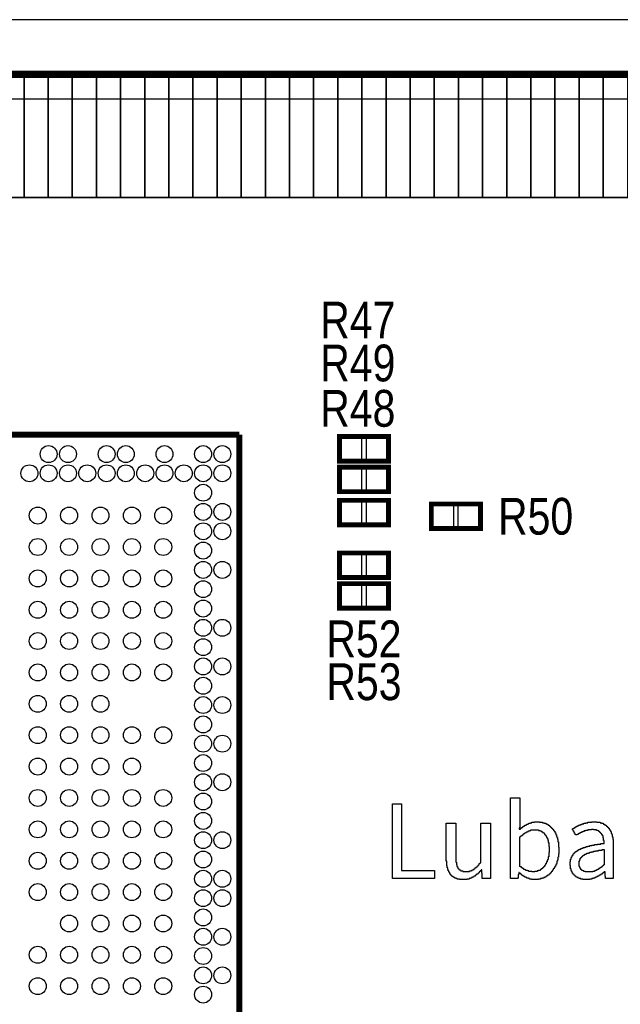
# Model space of a CAD drawing. Extents: x -0.1 to 69.7, y -0.1 to 40.1.
# Tile 4 of 5: x 46.3 to 58.8, y 19.7 to 40.1. Entities that reach past the tile are written whole.
import ezdxf
from ezdxf.enums import TextEntityAlignment as Align

# ---------------------------------------------------------------- set-up
doc = ezdxf.new("R2010")
doc.units = 0
for name, color, linetype in [('BG_OUTLINE', 12, 'CONTINUOUS'), ('BG_SILKSCREEN_TOP', 30, 'CONTINUOUS'), ('BG_SOLDERMASK_TOP', 6, 'CONTINUOUS'), ('PG_SILKSCREEN_TOP', 253, 'CONTINUOUS'), ('PIN_SOLDERMASK_TOP', 161, 'CONTINUOUS'), ('RD_SILKSCREEN_TOP', 254, 'CONTINUOUS'), ('RKI_ALL', 2, 'CONTINUOUS')]:
    doc.layers.add(name, color=color, linetype=linetype)

msp = doc.modelspace()

# ---------------------------------------------------------------- linework, layer by layer
at = {"layer": 'BG_OUTLINE'}
msp.add_lwpolyline([(1.999996, 0), (67.599992, 0, 0.414214), (69.599988, 1.999996), (69.599988, 16.01216), (69.599988, 16.999941), (68.49999, 16.999941, -0.414205), (67.850004, 17.649927), (67.850004, 20.349921, -0.414213), (68.49999, 20.999933), (69.599988, 20.999933), (69.599988, 37.985725, 0.201524), (69.299963, 38.699897, 0.201524), (68.585791, 38.999922), (32.049999, 38.999922), (31.800013, 38.749935), (31.800013, 35.499929, -1), (30.799989, 35.499929), (30.799989, 38.749935), (30.550002, 38.999922), (1.014197, 38.999922, 0.198907)], format="xyb", dxfattribs=at)
at = {"layer": 'BG_OUTLINE', "const_width": 0.1524}
msp.add_lwpolyline([(32.049999, 38.999922), (68.585791, 38.999922)], dxfattribs=at)
at = {"layer": 'BG_SILKSCREEN_TOP'}
for points in [[(54.05567, 22.33803), (54.05567, 23.884839), (54.246018, 23.884839), (54.246018, 22.507296), (54.929532, 22.507296), (54.929532, 22.33803)], [(56.936945, 22.316999), (56.936945, 22.327514), (56.894882, 22.327514), (56.894882, 22.33803), (56.873851, 22.33803), (56.873851, 22.348546), (56.842304, 22.348546), (56.842304, 22.359061), (56.821273, 22.359061), (56.821273, 22.369577), (56.800242, 22.369577), (56.800242, 22.380092), (56.779211, 22.380092), (56.779211, 22.390608), (56.768695, 22.390608), (56.768695, 22.401124), (56.747664, 22.401124), (56.747664, 22.411639), (56.737148, 22.411639), (56.737148, 22.422155), (56.726633, 22.422155), (56.726633, 22.43267), (56.716117, 22.43267), (56.716117, 22.443186), (56.695086, 22.443186), (56.695086, 22.453702), (56.68457, 22.453702), (56.68457, 22.464217), (56.675122, 22.464217), (56.675122, 22.422155), (56.664606, 22.422155), (56.664606, 22.348546), (56.65409, 22.348546), (56.65409, 22.33803), (56.505805, 22.33803), (56.505805, 24.011026), (56.696153, 24.011026), (56.696153, 23.38959), (56.685637, 23.38959), (56.685637, 23.359059), (56.705602, 23.359059), (56.705602, 23.369575), (56.716117, 23.369575), (56.716117, 23.38009), (56.726633, 23.38009), (56.726633, 23.390606), (56.747664, 23.390606), (56.747664, 23.401122), (56.75818, 23.401122), (56.75818, 23.411637), (56.768695, 23.411637), (56.768695, 23.422153), (56.789726, 23.422153), (56.789726, 23.432668), (56.800242, 23.432668), (56.800242, 23.443184), (56.821273, 23.443184), (56.821273, 23.4537), (56.842304, 23.4537), (56.842304, 23.464215), (56.863336, 23.464215), (56.863336, 23.474731), (56.884367, 23.474731), (56.884367, 23.485246), (56.915914, 23.485246), (56.915914, 23.495762), (56.94746, 23.495762), (56.94746, 23.506278), (57.000038, 23.506278), (57.000038, 23.516793), (57.106261, 23.516793), (57.106261, 23.506278), (57.169355, 23.506278), (57.169355, 23.495762), (57.200902, 23.495762), (57.200902, 23.485246), (57.232448, 23.485246), (57.232448, 23.474731), (57.25348, 23.474731), (57.25348, 23.464215), (57.274511, 23.464215), (57.274511, 23.4537), (57.285026, 23.4537), (57.285026, 23.443184), (57.306058, 23.443184), (57.306058, 23.432668), (57.316573, 23.432668), (57.316573, 23.422153), (57.327089, 23.422153), (57.327089, 23.411637), (57.337604, 23.411637), (57.337604, 23.401122), (57.34812, 23.401122), (57.34812, 23.390606), (57.358636, 23.390606), (57.358636, 23.38009), (57.369151, 23.38009), (57.369151, 23.369575), (57.379667, 23.369575), (57.379667, 23.359059), (57.390182, 23.359059), (57.390182, 23.348544), (57.400698, 23.348544), (57.400698, 23.327512), (57.411214, 23.327512), (57.411214, 23.316997), (57.421729, 23.316997), (57.421729, 23.295966), (57.432245, 23.295966), (57.432245, 23.274934), (57.44276, 23.274934), (57.44276, 23.243388), (57.453276, 23.243388), (57.453276, 23.211841), (57.463792, 23.211841), (57.463792, 23.19081), (57.474307, 23.19081), (57.474307, 23.148747), (57.484823, 23.148747), (57.484823, 23.096169), (57.495338, 23.096169), (57.495338, 22.991013), (57.505854, 22.991013), (57.505854, 22.853294), (57.495338, 22.853294), (57.495338, 22.779685), (57.484823, 22.779685), (57.484823, 22.727107), (57.474307, 22.727107), (57.474307, 22.69556), (57.463792, 22.69556), (57.463792, 22.653498), (57.453276, 22.653498), (57.453276, 22.632467), (57.44276, 22.632467), (57.44276, 22.611436), (57.432245, 22.611436), (57.432245, 22.590404), (57.421729, 22.590404), (57.421729, 22.569373), (57.411214, 22.569373), (57.411214, 22.548342), (57.400698, 22.548342), (57.400698, 22.537826), (57.390182, 22.537826), (57.390182, 22.516795), (57.379667, 22.516795), (57.379667, 22.50628), (57.369151, 22.50628), (57.369151, 22.485248), (57.358636, 22.485248), (57.358636, 22.474733), (57.34812, 22.474733), (57.34812, 22.464217), (57.337604, 22.464217), (57.337604, 22.453702), (57.327089, 22.453702), (57.327089, 22.443186), (57.316573, 22.443186), (57.316573, 22.43267), (57.306058, 22.43267), (57.306058, 22.422155), (57.295542, 22.422155), (57.295542, 22.411639), (57.274511, 22.411639), (57.274511, 22.401124), (57.263995, 22.401124), (57.263995, 22.390608), (57.242964, 22.390608), (57.242964, 22.380092), (57.232448, 22.380092), (57.232448, 22.369577), (57.211417, 22.369577), (57.211417, 22.359061), (57.190386, 22.359061), (57.190386, 22.348546), (57.158839, 22.348546), (57.158839, 22.33803), (57.127292, 22.33803), (57.127292, 22.327514), (57.08523, 22.327514), (57.08523, 22.316999)], [(55.44373, 22.316999), (55.44373, 22.327514), (55.401667, 22.327514), (55.401667, 22.33803), (55.37012, 22.33803), (55.37012, 22.348546), (55.349089, 22.348546), (55.349089, 22.359061), (55.328058, 22.359061), (55.328058, 22.369577), (55.317542, 22.369577), (55.317542, 22.380092), (55.296511, 22.380092), (55.296511, 22.390608), (55.285996, 22.390608), (55.285996, 22.401124), (55.27548, 22.401124), (55.27548, 22.411639), (55.264964, 22.411639), (55.264964, 22.422155), (55.254449, 22.422155), (55.254449, 22.443186), (55.243933, 22.443186), (55.243933, 22.464217), (55.233418, 22.464217), (55.233418, 22.474733), (55.222902, 22.474733), (55.222902, 22.495764), (55.212386, 22.495764), (55.212386, 22.527311), (55.201871, 22.527311), (55.201871, 22.558858), (55.191355, 22.558858), (55.191355, 22.611436), (55.18084, 22.611436), (55.18084, 22.69556), (55.170324, 22.69556), (55.170324, 23.485246), (55.371187, 23.485246), (55.371187, 22.675545), (55.381703, 22.675545), (55.381703, 22.622967), (55.392218, 22.622967), (55.392218, 22.59142), (55.402734, 22.59142), (55.402734, 22.570389), (55.41325, 22.570389), (55.41325, 22.549358), (55.423765, 22.549358), (55.423765, 22.538842), (55.434281, 22.538842), (55.434281, 22.528327), (55.444796, 22.528327), (55.444796, 22.517811), (55.465828, 22.517811), (55.465828, 22.507296), (55.476343, 22.507296), (55.476343, 22.49678), (55.518406, 22.49678), (55.518406, 22.486264), (55.654042, 22.486264), (55.654042, 22.49678), (55.685588, 22.49678), (55.685588, 22.507296), (55.70662, 22.507296), (55.70662, 22.517811), (55.727651, 22.517811), (55.727651, 22.528327), (55.748682, 22.528327), (55.748682, 22.538842), (55.759198, 22.538842), (55.759198, 22.549358), (55.769713, 22.549358), (55.769713, 22.559874), (55.780229, 22.559874), (55.780229, 22.570389), (55.80126, 22.570389), (55.80126, 22.580905), (55.811776, 22.580905), (55.811776, 22.59142), (55.822291, 22.59142), (55.822291, 22.601936), (55.832807, 22.601936), (55.832807, 22.612452), (55.843322, 22.612452), (55.843322, 22.622967), (55.853838, 22.622967), (55.853838, 22.643998), (55.864354, 22.643998), (55.864354, 22.654514), (55.874869, 22.654514), (55.874869, 22.66503), (55.885385, 22.66503), (55.885385, 23.485246), (56.086248, 23.485246), (56.086248, 22.33803), (55.916932, 22.33803), (55.916932, 22.453702), (55.906416, 22.453702), (55.906416, 22.516795), (55.896967, 22.516795), (55.896967, 22.50628), (55.886452, 22.50628), (55.886452, 22.495764), (55.875936, 22.495764), (55.875936, 22.485248), (55.86542, 22.485248), (55.86542, 22.474733), (55.854905, 22.474733), (55.854905, 22.464217), (55.844389, 22.464217), (55.844389, 22.453702), (55.833874, 22.453702), (55.833874, 22.443186), (55.823358, 22.443186), (55.823358, 22.43267), (55.802327, 22.43267), (55.802327, 22.422155), (55.791811, 22.422155), (55.791811, 22.411639), (55.781296, 22.411639), (55.781296, 22.401124), (55.77078, 22.401124), (55.77078, 22.390608), (55.749749, 22.390608), (55.749749, 22.380092), (55.739233, 22.380092), (55.739233, 22.369577), (55.718202, 22.369577), (55.718202, 22.359061), (55.697171, 22.359061), (55.697171, 22.348546), (55.67614, 22.348546), (55.67614, 22.33803), (55.644593, 22.33803), (55.644593, 22.327514), (55.60253, 22.327514), (55.60253, 22.316999)], [(57.99902, 22.316999), (57.99902, 22.327514), (57.956958, 22.327514), (57.956958, 22.33803), (57.925411, 22.33803), (57.925411, 22.348546), (57.90438, 22.348546), (57.90438, 22.359061), (57.883349, 22.359061), (57.883349, 22.369577), (57.862318, 22.369577), (57.862318, 22.380092), (57.851802, 22.380092), (57.851802, 22.390608), (57.841286, 22.390608), (57.841286, 22.401124), (57.830771, 22.401124), (57.830771, 22.411639), (57.820255, 22.411639), (57.820255, 22.422155), (57.80974, 22.422155), (57.80974, 22.43267), (57.799224, 22.43267), (57.799224, 22.443186), (57.788708, 22.443186), (57.788708, 22.464217), (57.778193, 22.464217), (57.778193, 22.485248), (57.767677, 22.485248), (57.767677, 22.50628), (57.757162, 22.50628), (57.757162, 22.537826), (57.746646, 22.537826), (57.746646, 22.611436), (57.73613, 22.611436), (57.73613, 22.686061), (57.746646, 22.686061), (57.746646, 22.738639), (57.757162, 22.738639), (57.757162, 22.770186), (57.767677, 22.770186), (57.767677, 22.791217), (57.778193, 22.791217), (57.778193, 22.812248), (57.788708, 22.812248), (57.788708, 22.822764), (57.799224, 22.822764), (57.799224, 22.843795), (57.80974, 22.843795), (57.80974, 22.85431), (57.820255, 22.85431), (57.820255, 22.864826), (57.830771, 22.864826), (57.830771, 22.875342), (57.841286, 22.875342), (57.841286, 22.885857), (57.851802, 22.885857), (57.851802, 22.896373), (57.872833, 22.896373), (57.872833, 22.906888), (57.883349, 22.906888), (57.883349, 22.917404), (57.90438, 22.917404), (57.90438, 22.92792), (57.914896, 22.92792), (57.914896, 22.938435), (57.935927, 22.938435), (57.935927, 22.948951), (57.956958, 22.948951), (57.956958, 22.959466), (57.977989, 22.959466), (57.977989, 22.969982), (58.009536, 22.969982), (58.009536, 22.980498), (58.041083, 22.980498), (58.041083, 22.991013), (58.07263, 22.991013), (58.07263, 23.001529), (58.104176, 23.001529), (58.104176, 23.012044), (58.146239, 23.012044), (58.146239, 23.02256), (58.188301, 23.02256), (58.188301, 23.033076), (58.240879, 23.033076), (58.240879, 23.043591), (58.303973, 23.043591), (58.303973, 23.054107), (58.377582, 23.054107), (58.377582, 23.064622), (58.440676, 23.064622), (58.440676, 23.1267), (58.43016, 23.1267), (58.43016, 23.179278), (58.419644, 23.179278), (58.419644, 23.22134), (58.409129, 23.22134), (58.409129, 23.242372), (58.398613, 23.242372), (58.398613, 23.263403), (58.388098, 23.263403), (58.388098, 23.273918), (58.377582, 23.273918), (58.377582, 23.284434), (58.367066, 23.284434), (58.367066, 23.29495), (58.356551, 23.29495), (58.356551, 23.305465), (58.346035, 23.305465), (58.346035, 23.315981), (58.33552, 23.315981), (58.33552, 23.326496), (58.314488, 23.326496), (58.314488, 23.337012), (58.282942, 23.337012), (58.282942, 23.347528), (58.219848, 23.347528), (58.219848, 23.358043), (58.178852, 23.358043), (58.178852, 23.347528), (58.105243, 23.347528), (58.105243, 23.337012), (58.063181, 23.337012), (58.063181, 23.326496), (58.031634, 23.326496), (58.031634, 23.315981), (58.010603, 23.315981), (58.010603, 23.305465), (57.979056, 23.305465), (57.979056, 23.29495), (57.958025, 23.29495), (57.958025, 23.284434), (57.936994, 23.284434), (57.936994, 23.273918), (57.915962, 23.273918), (57.915962, 23.263403), (57.905447, 23.263403), (57.905447, 23.252887), (57.884416, 23.252887), (57.884416, 23.242372), (57.851802, 23.242372), (57.851802, 23.252887), (57.841286, 23.252887), (57.841286, 23.273918), (57.830771, 23.273918), (57.830771, 23.29495), (57.820255, 23.29495), (57.820255, 23.315981), (57.80974, 23.315981), (57.80974, 23.337012), (57.799224, 23.337012), (57.799224, 23.347528), (57.788708, 23.347528), (57.788708, 23.369575), (57.799224, 23.369575), (57.799224, 23.38009), (57.820255, 23.38009), (57.820255, 23.390606), (57.841286, 23.390606), (57.841286, 23.401122), (57.851802, 23.401122), (57.851802, 23.411637), (57.872833, 23.411637), (57.872833, 23.422153), (57.893864, 23.422153), (57.893864, 23.432668), (57.914896, 23.432668), (57.914896, 23.443184), (57.935927, 23.443184), (57.935927, 23.4537), (57.967474, 23.4537), (57.967474, 23.464215), (57.988505, 23.464215), (57.988505, 23.474731), (58.020052, 23.474731), (58.020052, 23.485246), (58.062114, 23.485246), (58.062114, 23.495762), (58.104176, 23.495762), (58.104176, 23.506278), (58.177786, 23.506278), (58.177786, 23.516793), (58.294524, 23.516793), (58.294524, 23.506278), (58.357618, 23.506278), (58.357618, 23.495762), (58.389164, 23.495762), (58.389164, 23.485246), (58.420711, 23.485246), (58.420711, 23.474731), (58.431227, 23.474731), (58.431227, 23.464215), (58.452258, 23.464215), (58.452258, 23.4537), (58.473289, 23.4537), (58.473289, 23.443184), (58.483805, 23.443184), (58.483805, 23.432668), (58.49432, 23.432668), (58.49432, 23.422153), (58.504836, 23.422153), (58.504836, 23.411637), (58.515352, 23.411637), (58.515352, 23.401122), (58.525867, 23.401122), (58.525867, 23.390606), (58.536383, 23.390606), (58.536383, 23.38009), (58.546898, 23.38009), (58.546898, 23.359059), (58.557414, 23.359059), (58.557414, 23.348544), (58.56793, 23.348544), (58.56793, 23.327512), (58.578445, 23.327512), (58.578445, 23.306481), (58.588961, 23.306481), (58.588961, 23.274934), (58.599476, 23.274934), (58.599476, 23.253903), (58.609992, 23.253903), (58.609992, 23.201325), (58.620508, 23.201325), (58.620508, 23.148747), (58.631023, 23.148747), (58.631023, 22.33803), (58.472222, 22.33803), (58.472222, 22.390608), (58.461707, 22.390608), (58.461707, 22.474733), (58.441742, 22.474733), (58.441742, 22.464217), (58.420711, 22.464217), (58.420711, 22.453702), (58.410196, 22.453702), (58.410196, 22.443186), (58.39968, 22.443186), (58.39968, 22.43267), (58.378649, 22.43267), (58.378649, 22.422155), (58.368133, 22.422155), (58.368133, 22.411639), (58.347102, 22.411639), (58.347102, 22.401124), (58.336586, 22.401124), (58.336586, 22.390608), (58.315555, 22.390608), (58.315555, 22.380092), (58.294524, 22.380092), (58.294524, 22.369577), (58.273493, 22.369577), (58.273493, 22.359061), (58.252462, 22.359061), (58.252462, 22.348546), (58.220915, 22.348546), (58.220915, 22.33803), (58.189368, 22.33803), (58.189368, 22.327514), (58.147306, 22.327514), (58.147306, 22.316999)], [(57.010554, 22.475749), (56.948527, 22.475749), (56.948527, 22.486264), (56.885434, 22.486264), (56.885434, 22.49678), (56.853887, 22.49678), (56.853887, 22.507296), (56.82234, 22.507296), (56.82234, 22.517811), (56.801309, 22.517811), (56.801309, 22.528327), (56.780278, 22.528327), (56.780278, 22.538842), (56.769762, 22.538842), (56.769762, 22.549358), (56.748731, 22.549358), (56.748731, 22.559874), (56.738215, 22.559874), (56.738215, 22.570389), (56.7277, 22.570389), (56.7277, 22.580905), (56.706668, 22.580905), (56.706668, 22.59142), (56.696153, 22.59142), (56.696153, 23.200309), (56.706668, 23.200309), (56.706668, 23.210825), (56.717184, 23.210825), (56.717184, 23.22134), (56.7277, 23.22134), (56.7277, 23.231856), (56.748731, 23.231856), (56.748731, 23.242372), (56.759246, 23.242372), (56.759246, 23.252887), (56.769762, 23.252887), (56.769762, 23.263403), (56.780278, 23.263403), (56.780278, 23.273918), (56.801309, 23.273918), (56.801309, 23.284434), (56.811824, 23.284434), (56.811824, 23.29495), (56.832856, 23.29495), (56.832856, 23.305465), (56.853887, 23.305465), (56.853887, 23.315981), (56.874918, 23.315981), (56.874918, 23.326496), (56.895949, 23.326496), (56.895949, 23.337012), (56.927496, 23.337012), (56.927496, 23.347528), (57.084163, 23.347528), (57.084163, 23.337012), (57.11571, 23.337012), (57.11571, 23.326496), (57.136741, 23.326496), (57.136741, 23.315981), (57.157772, 23.315981), (57.157772, 23.305465), (57.168288, 23.305465), (57.168288, 23.29495), (57.189319, 23.29495), (57.189319, 23.284434), (57.199835, 23.284434), (57.199835, 23.273918), (57.21035, 23.273918), (57.21035, 23.252887), (57.220866, 23.252887), (57.220866, 23.242372), (57.231382, 23.242372), (57.231382, 23.231856), (57.241897, 23.231856), (57.241897, 23.210825), (57.252413, 23.210825), (57.252413, 23.189794), (57.262928, 23.189794), (57.262928, 23.168762), (57.273444, 23.168762), (57.273444, 23.1267), (57.28396, 23.1267), (57.28396, 23.084638), (57.294475, 23.084638), (57.294475, 23.000513), (57.304991, 23.000513), (57.304991, 22.875342), (57.294475, 22.875342), (57.294475, 22.791217), (57.28396, 22.791217), (57.28396, 22.738639), (57.273444, 22.738639), (57.273444, 22.717608), (57.262928, 22.717608), (57.262928, 22.686061), (57.252413, 22.686061), (57.252413, 22.66503), (57.241897, 22.66503), (57.241897, 22.643998), (57.231382, 22.643998), (57.231382, 22.622967), (57.220866, 22.622967), (57.220866, 22.612452), (57.21035, 22.612452), (57.21035, 22.59142), (57.199835, 22.59142), (57.199835, 22.580905), (57.189319, 22.580905), (57.189319, 22.570389), (57.178804, 22.570389), (57.178804, 22.559874), (57.168288, 22.559874), (57.168288, 22.549358), (57.157772, 22.549358), (57.157772, 22.538842), (57.136741, 22.538842), (57.136741, 22.528327), (57.126226, 22.528327), (57.126226, 22.517811), (57.11571, 22.517811), (57.11571, 22.507296), (57.084163, 22.507296), (57.084163, 22.49678), (57.052616, 22.49678), (57.052616, 22.486264), (57.010554, 22.486264)], [(58.209332, 22.475749), (58.052665, 22.475749), (58.052665, 22.486264), (58.021118, 22.486264), (58.021118, 22.49678), (58.000087, 22.49678), (58.000087, 22.507296), (57.979056, 22.507296), (57.979056, 22.517811), (57.96854, 22.517811), (57.96854, 22.528327), (57.958025, 22.528327), (57.958025, 22.549358), (57.947509, 22.549358), (57.947509, 22.570389), (57.936994, 22.570389), (57.936994, 22.59142), (57.926478, 22.59142), (57.926478, 22.706076), (57.936994, 22.706076), (57.936994, 22.727107), (57.947509, 22.727107), (57.947509, 22.758654), (57.958025, 22.758654), (57.958025, 22.76917), (57.96854, 22.76917), (57.96854, 22.779685), (57.979056, 22.779685), (57.979056, 22.790201), (57.989572, 22.790201), (57.989572, 22.800716), (58.000087, 22.800716), (58.000087, 22.811232), (58.010603, 22.811232), (58.010603, 22.821748), (58.031634, 22.821748), (58.031634, 22.832263), (58.04215, 22.832263), (58.04215, 22.842779), (58.063181, 22.842779), (58.063181, 22.853294), (58.084212, 22.853294), (58.084212, 22.86381), (58.115759, 22.86381), (58.115759, 22.874326), (58.147306, 22.874326), (58.147306, 22.884841), (58.178852, 22.884841), (58.178852, 22.895357), (58.220915, 22.895357), (58.220915, 22.905872), (58.262977, 22.905872), (58.262977, 22.916388), (58.326071, 22.916388), (58.326071, 22.926904), (58.39968, 22.926904), (58.39968, 22.937419), (58.440676, 22.937419), (58.440676, 22.622967), (58.43016, 22.622967), (58.43016, 22.612452), (58.419644, 22.612452), (58.419644, 22.601936), (58.409129, 22.601936), (58.409129, 22.59142), (58.398613, 22.59142), (58.398613, 22.580905), (58.388098, 22.580905), (58.388098, 22.570389), (58.367066, 22.570389), (58.367066, 22.559874), (58.356551, 22.559874), (58.356551, 22.549358), (58.33552, 22.549358), (58.33552, 22.538842), (58.325004, 22.538842), (58.325004, 22.528327), (58.303973, 22.528327), (58.303973, 22.517811), (58.282942, 22.517811), (58.282942, 22.507296), (58.26191, 22.507296), (58.26191, 22.49678), (58.240879, 22.49678), (58.240879, 22.486264), (58.209332, 22.486264)]]:
    msp.add_lwpolyline(points, close=True, dxfattribs=at)
at = {"layer": 'BG_SOLDERMASK_TOP'}
msp.add_lwpolyline([(-0.127, 40.132), (-0.127, 36.449), (69.723, 36.449), (69.723, 40.132)], close=True, dxfattribs=at)
at = {"layer": 'PG_SILKSCREEN_TOP'}
for points in [[(46.425002, 38.999922), (46.425002, 36.449914), (45.925003, 36.449914), (45.925003, 38.999922)], [(46.925001, 38.999922), (46.925001, 36.449914), (46.425002, 36.449914), (46.425002, 38.999922)], [(47.425, 38.999922), (47.425, 36.449914), (46.925001, 36.449914), (46.925001, 38.999922)], [(47.924999, 38.999922), (47.924999, 36.449914), (47.425, 36.449914), (47.425, 38.999922)], [(48.424998, 38.999922), (48.424998, 36.449914), (47.924999, 36.449914), (47.924999, 38.999922)], [(48.924997, 38.999922), (48.924997, 36.449914), (48.424998, 36.449914), (48.424998, 38.999922)], [(49.424996, 38.999922), (49.424996, 36.449914), (48.924997, 36.449914), (48.924997, 38.999922)], [(49.924995, 38.999922), (49.924995, 36.449914), (49.424996, 36.449914), (49.424996, 38.999922)], [(50.424994, 38.999922), (50.424994, 36.449914), (49.924995, 36.449914), (49.924995, 38.999922)], [(50.924993, 38.999922), (50.924993, 36.449914), (50.424994, 36.449914), (50.424994, 38.999922)], [(51.424992, 38.999922), (51.424992, 36.449914), (50.924993, 36.449914), (50.924993, 38.999922)], [(51.924991, 38.999922), (51.924991, 36.449914), (51.424992, 36.449914), (51.424992, 38.999922)], [(52.42499, 38.999922), (52.42499, 36.449914), (51.924991, 36.449914), (51.924991, 38.999922)], [(52.924989, 38.999922), (52.924989, 36.449914), (52.42499, 36.449914), (52.42499, 38.999922)], [(53.424988, 38.999922), (53.424988, 36.449914), (52.924989, 36.449914), (52.924989, 38.999922)], [(53.924987, 38.999922), (53.924987, 36.449914), (53.424988, 36.449914), (53.424988, 38.999922)], [(54.424986, 38.999922), (54.424986, 36.449914), (53.924987, 36.449914), (53.924987, 38.999922)], [(54.924985, 38.999922), (54.924985, 36.449914), (54.424986, 36.449914), (54.424986, 38.999922)], [(55.424984, 38.999922), (55.424984, 36.449914), (54.924985, 36.449914), (54.924985, 38.999922)], [(55.924983, 38.999922), (55.924983, 36.449914), (55.424984, 36.449914), (55.424984, 38.999922)], [(56.424982, 38.999922), (56.424982, 36.449914), (55.924983, 36.449914), (55.924983, 38.999922)], [(56.925007, 38.999922), (56.925007, 36.449914), (56.424982, 36.449914), (56.424982, 38.999922)], [(57.425006, 38.999922), (57.425006, 36.449914), (56.925007, 36.449914), (56.925007, 38.999922)], [(57.925005, 38.999922), (57.925005, 36.449914), (57.425006, 36.449914), (57.425006, 38.999922)], [(58.425004, 38.999922), (58.425004, 36.449914), (57.925005, 36.449914), (57.925005, 38.999922)], [(58.925003, 38.999922), (58.925003, 36.449914), (58.425004, 36.449914), (58.425004, 38.999922)]]:
    msp.add_lwpolyline(points, close=True, dxfattribs=at)
for points, const_width in [([(35.3854, 31.534252), (50.884379, 31.534252)], 0.127), ([(50.884379, 31.534252), (50.884379, 17.482947)], 0.127), ([(52.959, 30.988), (53.975, 30.988), (53.975, 31.496), (52.959, 31.496), (52.959, 30.988)], 0.1016), ([(52.959, 30.353), (53.975, 30.353), (53.975, 30.861), (52.959, 30.861), (52.959, 30.353)], 0.1016), ([(52.959, 29.6672), (53.975, 29.6672), (53.975, 30.1752), (52.959, 30.1752), (52.959, 29.6672)], 0.1016), ([(54.864, 29.591), (55.88, 29.591), (55.88, 30.099), (54.864, 30.099), (54.864, 29.591)], 0.1016), ([(52.959, 28.575), (53.975, 28.575), (53.975, 29.083), (52.959, 29.083), (52.959, 28.575)], 0.1016), ([(52.959, 27.94), (53.975, 27.94), (53.975, 28.448), (52.959, 28.448), (52.959, 27.94)], 0.1016)]:
    msp.add_lwpolyline(points, dxfattribs=dict(at, const_width=const_width))
at = {"layer": 'PIN_SOLDERMASK_TOP'}
for points in [[(46.42499, 38.999922), (46.42499, 36.449914), (45.924991, 36.449914), (45.924991, 38.999922)], [(46.924989, 38.999922), (46.924989, 36.449914), (46.42499, 36.449914), (46.42499, 38.999922)], [(47.424988, 38.999922), (47.424988, 36.449914), (46.924989, 36.449914), (46.924989, 38.999922)], [(47.924987, 38.999922), (47.924987, 36.449914), (47.424988, 36.449914), (47.424988, 38.999922)], [(48.424986, 38.999922), (48.424986, 36.449914), (47.924987, 36.449914), (47.924987, 38.999922)], [(48.924985, 38.999922), (48.924985, 36.449914), (48.424986, 36.449914), (48.424986, 38.999922)], [(49.424984, 38.999922), (49.424984, 36.449914), (48.924985, 36.449914), (48.924985, 38.999922)], [(49.924983, 38.999922), (49.924983, 36.449914), (49.424984, 36.449914), (49.424984, 38.999922)], [(50.424982, 38.999922), (50.424982, 36.449914), (49.924983, 36.449914), (49.924983, 38.999922)], [(50.925006, 38.999922), (50.925006, 36.449914), (50.425007, 36.449914), (50.425007, 38.999922)], [(51.425005, 38.999922), (51.425005, 36.449914), (50.925006, 36.449914), (50.925006, 38.999922)], [(51.925004, 38.999922), (51.925004, 36.449914), (51.425005, 36.449914), (51.425005, 38.999922)], [(52.425003, 38.999922), (52.425003, 36.449914), (51.925004, 36.449914), (51.925004, 38.999922)], [(52.925002, 38.999922), (52.925002, 36.449914), (52.425003, 36.449914), (52.425003, 38.999922)], [(53.425001, 38.999922), (53.425001, 36.449914), (52.925002, 36.449914), (52.925002, 38.999922)], [(53.925, 38.999922), (53.925, 36.449914), (53.425001, 36.449914), (53.425001, 38.999922)], [(54.424999, 38.999922), (54.424999, 36.449914), (53.925, 36.449914), (53.925, 38.999922)], [(54.924998, 38.999922), (54.924998, 36.449914), (54.424999, 36.449914), (54.424999, 38.999922)], [(55.424997, 38.999922), (55.424997, 36.449914), (54.924998, 36.449914), (54.924998, 38.999922)], [(55.924996, 38.999922), (55.924996, 36.449914), (55.424997, 36.449914), (55.424997, 38.999922)], [(56.424995, 38.999922), (56.424995, 36.449914), (55.924996, 36.449914), (55.924996, 38.999922)], [(56.924994, 38.999922), (56.924994, 36.449914), (56.424995, 36.449914), (56.424995, 38.999922)], [(57.424993, 38.999922), (57.424993, 36.449914), (56.924994, 36.449914), (56.924994, 38.999922)], [(57.924992, 38.999922), (57.924992, 36.449914), (57.424993, 36.449914), (57.424993, 38.999922)], [(58.424991, 38.999922), (58.424991, 36.449914), (57.924992, 36.449914), (57.924992, 38.999922)], [(58.92499, 38.999922), (58.92499, 36.449914), (58.424991, 36.449914), (58.424991, 38.999922)], [(52.966874, 31.016956), (52.966874, 31.467044), (53.416962, 31.467044), (53.416962, 31.016956)], [(53.517038, 31.016956), (53.517038, 31.467044), (53.967126, 31.467044), (53.967126, 31.016956)], [(52.966874, 30.381956), (52.966874, 30.832044), (53.416962, 30.832044), (53.416962, 30.381956)], [(53.517038, 30.381956), (53.517038, 30.832044), (53.967126, 30.832044), (53.967126, 30.381956)], [(52.966874, 29.696156), (52.966874, 30.146244), (53.416962, 30.146244), (53.416962, 29.696156)], [(53.517038, 29.696156), (53.517038, 30.146244), (53.967126, 30.146244), (53.967126, 29.696156)], [(54.871874, 29.619956), (54.871874, 30.070044), (55.321962, 30.070044), (55.321962, 29.619956)], [(55.422038, 29.619956), (55.422038, 30.070044), (55.872126, 30.070044), (55.872126, 29.619956)], [(52.966874, 28.603956), (52.966874, 29.054044), (53.416962, 29.054044), (53.416962, 28.603956)], [(53.517038, 28.603956), (53.517038, 29.054044), (53.967126, 29.054044), (53.967126, 28.603956)], [(52.966874, 27.968956), (52.966874, 28.419044), (53.416962, 28.419044), (53.416962, 27.968956)], [(53.517038, 27.968956), (53.517038, 28.419044), (53.967126, 28.419044), (53.967126, 27.968956)]]:
    msp.add_lwpolyline(points, close=True, dxfattribs=at)
for centre in [(46.934679, 31.132958), (47.3361, 31.132958), (48.1362, 31.132958), (48.534879, 31.132958), (49.334979, 31.132958), (50.135079, 31.132958), (50.533884, 31.132958), (46.536, 30.734152), (46.934679, 30.734152), (47.3361, 30.734152), (47.734779, 30.734152), (48.1362, 30.734152), (48.534879, 30.734152), (48.9363, 30.734152), (49.334979, 30.734152), (49.733784, 30.734152), (50.135079, 30.734152), (50.533884, 30.734152), (50.135079, 30.332858), (46.708695, 29.857852), (47.358884, 29.857852), (48.0092, 29.857852), (48.65939, 29.857852), (49.309579, 29.857852), (50.135079, 29.934052), (50.533884, 29.934052), (50.135079, 29.532758), (50.533884, 29.532758), (46.708695, 29.207663), (47.358884, 29.207663), (48.0092, 29.207663), (48.65939, 29.207663), (49.309579, 29.207663), (50.135079, 29.133952), (50.135079, 28.732658), (50.533884, 28.732658), (46.708695, 28.557347), (47.358884, 28.557347), (48.0092, 28.557347), (48.65939, 28.557347), (49.309579, 28.557347), (50.135079, 28.333852), (46.708695, 27.907158), (47.358884, 27.907158), (48.0092, 27.907158), (48.65939, 27.907158), (49.309579, 27.907158), (50.135079, 27.932558), (50.135079, 27.533752), (50.533884, 27.533752), (46.708695, 27.259458), (47.358884, 27.259458), (48.0092, 27.259458), (48.65939, 27.259458), (49.309579, 27.259458), (50.135079, 27.132458), (46.708695, 26.609142), (47.358884, 26.609142), (48.0092, 26.609142), (48.65939, 26.609142), (49.309579, 26.609142), (50.135079, 26.733652), (50.533884, 26.733652), (50.135079, 26.332358), (46.708695, 25.958952), (47.358884, 25.958952), (48.0092, 25.958952), (50.135079, 25.933552), (50.533884, 25.933552), (50.135079, 25.532258), (46.708695, 25.308763), (47.358884, 25.308763), (48.0092, 25.308763), (48.65939, 25.308763), (49.309579, 25.308763), (50.135079, 25.133452), (50.533884, 25.133452), (50.135079, 24.732158), (46.708695, 24.658447), (47.358884, 24.658447), (48.0092, 24.658447), (48.65939, 24.658447), (50.135079, 24.333352), (50.533884, 24.333352), (46.708695, 24.008258), (47.358884, 24.008258), (48.0092, 24.008258), (48.65939, 24.008258), (49.309579, 24.008258), (50.135079, 23.934547), (50.135079, 23.533252), (46.708695, 23.357942), (47.358884, 23.357942), (48.0092, 23.357942), (48.65939, 23.357942), (49.309579, 23.357942), (50.135079, 23.134447), (50.533884, 23.134447), (46.708695, 22.707752), (47.358884, 22.707752), (48.0092, 22.707752), (48.65939, 22.707752), (49.309579, 22.707752), (50.135079, 22.733152), (50.135079, 22.334347), (50.533884, 22.334347), (46.708695, 22.057563), (47.358884, 22.057563), (48.0092, 22.057563), (48.65939, 22.057563), (49.309579, 22.057563), (50.135079, 21.933052), (50.533884, 21.933052), (50.135079, 21.534247), (47.358884, 21.407247), (48.0092, 21.407247), (48.65939, 21.407247), (49.309579, 21.407247), (50.135079, 21.132952), (50.533884, 21.132952), (46.708695, 20.759547), (47.358884, 20.759547), (48.0092, 20.759547), (48.65939, 20.759547), (49.309579, 20.759547), (50.135079, 20.734147), (50.135079, 20.332852), (50.533884, 20.332852), (46.708695, 20.109358), (47.358884, 20.109358), (48.0092, 20.109358), (48.65939, 20.109358), (49.309579, 20.109358), (50.135079, 19.934047)]:
    msp.add_circle(centre, 0.17526, dxfattribs=at)
at = {"layer": 'RKI_ALL'}
msp.add_lwpolyline([(1.014197, 38.491922), (30.291989, 38.491922), (30.291989, 35.499929, 1), (32.308013, 35.499929), (32.308013, 38.491922), (68.585791, 38.491922, -0.204222), (68.940705, 38.34064, -0.204223), (69.091988, 37.985725), (69.091988, 21.507933), (68.49999, 21.507933, 0.414207), (67.342004, 20.349947), (67.342004, 17.649927, 0.414209), (68.49999, 16.491941), (69.091988, 16.491941), (69.091988, 1.999996, -0.414214), (67.599992, 0.508), (1.999996, 0.508, -0.414214)], format="xyb", dxfattribs=at)

# ---------------------------------------------------------------- texts
at = {"layer": 'RD_SILKSCREEN_TOP', "width": 0.833333}
for s, p in [('R47', (53.34, 33.528)), ('R49', (53.34, 32.639)), ('R48', (53.34, 31.6992)), ('R50', (57.023, 29.464)), ('R52', (53.467, 26.924)), ('R53', (53.467, 26.035))]:
    msp.add_text(s, height=0.762, dxfattribs=at).set_placement(p, align=Align.CENTER)

doc.saveas('drawing.dxf')
